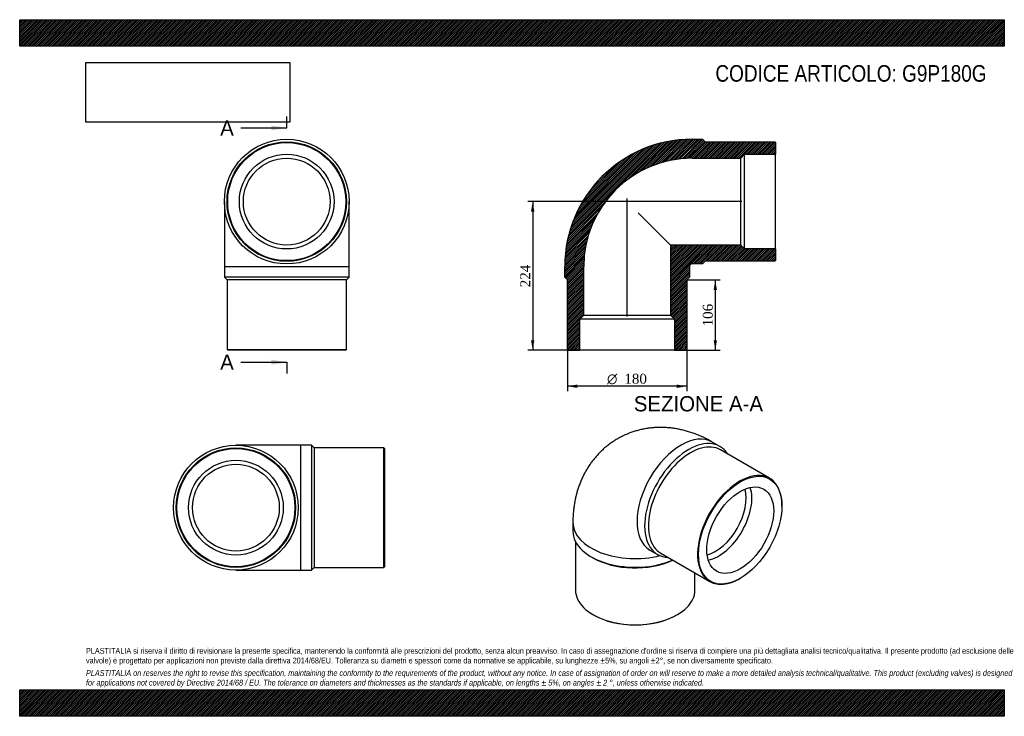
# Model space of a CAD drawing. Header units: millimetres. Extents: x 0 to 1485, y 0 to 1050.
import ezdxf
from ezdxf.enums import TextEntityAlignment as Align
from ezdxf.lldxf.tags import DXFTag

# ---------------------------------------------------------------- set-up
doc = ezdxf.new("R2010")
doc.units = ezdxf.units.MM
doc.header["$LTSCALE"] = 5
for name, color, linetype in [('Default', 7, 'Continuous'), ('DV4_Default', 7, 'Continuous'), ('G9P180G', 7, 'Continuous')]:
    doc.layers.add(name, color=color, linetype=linetype)
doc.styles.add('SEACAD_Solid_Edge_ANSI', font='seans.ttf')
doc.styles.add('SEACAD_Solid_Edge_ANSI1_Symbols', font='semeca1.ttf')
doc.styles.add('SEACAD_Times_New_Roman', font='times.ttf')
tags = doc.linetypes.add('CENTER2', pattern=[28.575, 19.05, -3.175, 3.175, -3.175]).pattern_tags.tags
tags[10:11] = [DXFTag(74, 4), DXFTag(75, 0), DXFTag(340, '0'), DXFTag(46, 0.0), DXFTag(50, 0.0), DXFTag(44, 0.0), DXFTag(45, 0.0)]
tags[8:9] = [DXFTag(74, 4), DXFTag(75, 0), DXFTag(340, '0'), DXFTag(46, 0.0), DXFTag(50, 0.0), DXFTag(44, 0.0), DXFTag(45, 0.0)]
tags[6:7] = [DXFTag(74, 4), DXFTag(75, 0), DXFTag(340, '0'), DXFTag(46, 0.0), DXFTag(50, 0.0), DXFTag(44, 0.0), DXFTag(45, 0.0)]
tags[4:5] = [DXFTag(74, 4), DXFTag(75, 0), DXFTag(340, '0'), DXFTag(46, 0.0), DXFTag(50, 0.0), DXFTag(44, 0.0), DXFTag(45, 0.0)]
doc.dimstyles.new('ANSImm', dxfattribs={"dimtxt": 15, "dimasz": 15, "dimexe": 7.5, "dimexo": 0, "dimgap": 3.75, "dimtad": 1, "dimdsep": 46, "dimtxsty": 'SEACAD_Times_New_Roman', "dimblk1": '_SE_FILLED', "dimblk2": '_SE_FILLED', "dimsah": 1, "dimcen": 7.5, "dimazin": 0, "dimtfac": 0.85, "dimtdec": 3, "dimtofl": 0, "dimtmove": 0, "dimatfit": 3, "dimfxl": 1, "dimarcsym": 0})
picture_1 = doc.add_image_def('image1.jpg', size_in_pixel=(4302, 1260))

# ---------------------------------------------------------------- blocks, each defined once
blk = doc.blocks.new('SE')
at = {"layer": 'G9P180G', "color": 7, "linetype": 'Continuous'}
for p, q in [((308.7, 775.8), (308.7, 677.8)), ((496.7, 677.8), (496.7, 775.8)), ((308.7, 677.8), (496.7, 677.8)), ((308.7, 677.8), (308.7, 661.8)), ((496.7, 661.8), (496.7, 677.8)), ((496.7, 661.8), (308.7, 661.8)), ((308.7, 661.8), (312.7, 657.8)), ((492.7, 657.8), (312.7, 657.8)), ((312.7, 657.8), (312.7, 552.8)), ((492.7, 657.8), (496.7, 661.8)), ((492.7, 552.8), (492.7, 657.8)), ((312.7, 552.8), (492.7, 552.8)), ((312.7, 552.8), (313.7, 551.8)), ((491.7, 551.8), (313.7, 551.8)), ((491.7, 551.8), (492.7, 552.8))]:
    blk.add_line(p, q, dxfattribs=at)
for radius in [94, 90, 89, 71.4, 65.4]:
    blk.add_circle((402.7, 775.8), radius, dxfattribs=at)
blk = doc.blocks.new('SE1')
at = {"layer": 'G9P180G', "color": 7, "linetype": 'Continuous'}
for p, q in [((1056, 406.8), (1044.6, 413.4)), ((1131, 358.9), (1056.8, 401.7)), ((1149.7, 316.9), (1149.7, 317.7)), ((834.3, 292), (834.3, 278.9)), ((838.3, 263.2), (838.3, 189.9)), ((861.9, 240.5), (864.7, 238.9)), ((950.6, 250.6), (962, 244)), ((966.8, 245.9), (1041, 203)), ((1018.3, 189.9), (1018.3, 216.1)), ((1086, 207.5), (1086.7, 207.9)), ((864.7, 153.2), (865.4, 152.7)), ((991.3, 152.7), (992, 153.2))]:
    blk.add_line(p, q, dxfattribs=at)
for centre, major_axis, start_param, end_param in [((997.6, 332), (-47, -81.4), 3.141593, 6.283185), ((1009, 325.4), (47, 81.4), 0, 3.434367), ((1011.8, 323.8), (45, 77.9), 0, 3.141593), ((1009, 325.4), (47, 81.4), 5.990411, 6.283185), ((1086, 280.9), (-45, -77.9), 2.356194, 6.283185), ((1049.5, 302), (32.7, 56.6), 3.647382, 5.777396), ((1053.8, 299.6), (35.7, 61.8), 3.621386, 5.803392), ((928.3, 292), (-94, 0), 6.283169, 6.283185), ((928.3, 292), (-94, 0), 0, 1.979988), ((928.3, 278.9), (94, 0), 3.141593, 5.356045), ((928.3, 275.6), (90, 0), 3.926991, 5.394501), ((997.6, 332), (-47, -81.4), 0, 0.002379), ((1086, 280.9), (-45, -77.9), 0, 0.785398), ((928.3, 189.9), (-90, 0), 0, 3.141593), ((928.3, 189.1), (89, 0), 3.926991, 5.497787)]:
    blk.add_ellipse(centre, major_axis=major_axis, ratio=0.57735, start_param=start_param, end_param=end_param, dxfattribs=at)
for major_axis in [(44.5, 77.1), (35.7, 61.8)]:
    blk.add_ellipse((1086.7, 280.5), major_axis=major_axis, ratio=0.57735, dxfattribs=at)
blk.add_open_spline([(1044.6, 413.4), (1043.1, 414.2), (1039.9, 416.1), (1034, 419.1), (1027.4, 422.2), (1020.7, 425), (1014, 427.4), (1007.3, 429.5), (1000.5, 431.3), (993.8, 432.8), (987.1, 434), (980.4, 434.8), (973.8, 435.3), (967.2, 435.5), (960.6, 435.3), (954.2, 434.9), (947.8, 434.1), (941.5, 433.1), (935.4, 431.8), (929.3, 430.1), (923.3, 428.2), (917.5, 426), (911.8, 423.6), (906.3, 420.8), (900.9, 417.8), (895.6, 414.6), (890.6, 411.1), (885.7, 407.4), (881, 403.5), (876.5, 399.3), (872.2, 394.9), (868.2, 390.3), (864.3, 385.6), (860.6, 380.6), (857.2, 375.4), (854, 370.1), (851, 364.6), (848.2, 358.9), (845.7, 353.1), (843.4, 347.1), (841.4, 341), (839.6, 334.7), (838.1, 328.3), (836.8, 321.7), (835.8, 315), (835, 308.1), (834.5, 301.2), (834.4, 295.6), (834.3, 292.7), (834.3, 292)], degree=3, knots=[0, 0, 0, 0, 0.015562, 0.039985, 0.064334, 0.088475, 0.112375, 0.13601, 0.159365, 0.182435, 0.205223, 0.227738, 0.249993, 0.272002, 0.293784, 0.315355, 0.336734, 0.35794, 0.378989, 0.399899, 0.420685, 0.441364, 0.461952, 0.482462, 0.502911, 0.523314, 0.543681, 0.564026, 0.584366, 0.604715, 0.625089, 0.645506, 0.665983, 0.686537, 0.707189, 0.727956, 0.748859, 0.76992, 0.791158, 0.812595, 0.83425, 0.85614, 0.878281, 0.900684, 0.923354, 0.94629, 0.969483, 0.992917, 1, 1, 1, 1], dxfattribs=at)
blk = doc.blocks.new('SE2')
at = {"layer": 'G9P180G', "color": 7, "linetype": 'Continuous'}
for p, q in [((424.1, 408.5), (326.1, 408.5)), ((424.1, 220.5), (424.1, 408.5)), ((440.1, 408.5), (424.1, 408.5)), ((440.1, 408.5), (440.1, 220.5)), ((444.1, 404.5), (440.1, 408.5)), ((444.1, 404.5), (444.1, 224.5)), ((549.1, 404.5), (444.1, 404.5)), ((549.1, 224.5), (549.1, 404.5)), ((550.1, 403.5), (549.1, 404.5)), ((550.1, 403.5), (550.1, 225.5)), ((440.1, 220.5), (444.1, 224.5)), ((444.1, 224.5), (549.1, 224.5)), ((549.1, 224.5), (550.1, 225.5)), ((326.1, 220.5), (424.1, 220.5)), ((424.1, 220.5), (440.1, 220.5))]:
    blk.add_line(p, q, dxfattribs=at)
for radius in [94, 90, 89, 71.4, 65.4]:
    blk.add_circle((326.1, 314.5), radius, dxfattribs=at)
blk = doc.blocks.new('SE4')
at = {"color": 7, "linetype": 'Continuous', "style": 'SEACAD_Solid_Edge_ANSI'}
blk.add_text('A', height=23, dxfattribs=at).set_placement((302.4, 898.3), align=Align.TOP_LEFT)
blk = doc.blocks.new('SE5')
at = {"color": 7, "linetype": 'Continuous', "style": 'SEACAD_Solid_Edge_ANSI'}
blk.add_text('A', height=23, dxfattribs=at).set_placement((302.4, 545.3), align=Align.TOP_LEFT)
blk = doc.blocks.new('SEANNOT_GROUP')
at = {"linetype": 'Continuous'}
blk.add_hatch(color=7, dxfattribs=at).paths.add_polyline_path([(379.7, 883), (402.7, 886.8), (379.7, 890.6)])
at = {"color": 7, "linetype": 'Continuous'}
blk.add_lwpolyline([(333.7, 886.8), (402.7, 886.8)], dxfattribs=at)
blk = doc.blocks.new('SEANNOT_GROUP1')
at = {"linetype": 'Continuous'}
blk.add_hatch(color=7, dxfattribs=at).paths.add_polyline_path([(379.7, 530), (402.7, 533.8), (379.7, 537.6)])
at = {"color": 7, "linetype": 'Continuous'}
blk.add_lwpolyline([(333.7, 533.8), (402.7, 533.8)], dxfattribs=at)
blk = doc.blocks.new('SE3')
at = {"layer": 'Default', "color": 7, "linetype": 'CENTER2'}
for p, q in [((402.7, 886.8), (402.7, 904.1)), ((402.7, 533.8), (402.7, 516.6))]:
    blk.add_line(p, q, dxfattribs=at)
at = {"layer": 'Default', "color": 7, "linetype": 'CENTER2', "const_width": 0.0001}
blk.add_lwpolyline([(402.7, 886.8), (402.7, 533.8)], dxfattribs=at)
at = {"layer": 'Default'}
for name in ['SE4', 'SEANNOT_GROUP', 'SE5', 'SEANNOT_GROUP1']:
    blk.add_blockref(name, (0, 0), dxfattribs=at)
blk = doc.blocks.new('SE6')
at = {"layer": 'G9P180G', "linetype": 'Continuous'}
h = blk.add_hatch(dxfattribs=at)
h.set_pattern_fill('LINE', scale=0.629921, angle=45, style=0)
edge = h.paths.add_edge_path()
edge.add_line((1139, 865.8), (1034, 865.8))
edge.add_line((1034, 865.8), (1030, 869.8))
edge.add_line((1030, 869.8), (1014, 869.8))
edge.add_arc((1014, 677.8), 192, 90, 180)
edge.add_line((822, 677.8), (822, 661.8))
edge.add_line((822, 661.8), (826, 657.8))
edge.add_line((826, 657.8), (826, 552.8))
edge.add_line((826, 552.8), (827, 551.8))
edge.add_line((827, 551.8), (844.6, 551.8))
edge.add_line((844.6, 551.8), (844.6, 598.4))
edge.add_line((844.6, 598.4), (850.6, 604.4))
edge.add_line((850.6, 604.4), (850.6, 677.8))
edge.add_arc((1014, 677.8), 163.4, 90, 180, ccw=False)
edge.add_line((1014, 841.2), (1087.4, 841.2))
edge.add_line((1087.4, 841.2), (1093.4, 847.2))
edge.add_line((1093.4, 847.2), (1140, 847.2))
edge.add_line((1140, 847.2), (1140, 864.8))
edge.add_line((1140, 864.8), (1139, 865.8))
h = blk.add_hatch(dxfattribs=at)
h.set_pattern_fill('LINE', scale=0.629921, angle=45, style=0)
edge = h.paths.add_edge_path()
edge.add_line((1140, 686.8), (1140, 704.4))
edge.add_line((1140, 704.4), (1093.4, 704.4))
edge.add_line((1093.4, 704.4), (1087.4, 710.4))
edge.add_line((1087.4, 710.4), (981.4, 710.4))
edge.add_line((981.4, 710.4), (981.4, 604.4))
edge.add_line((981.4, 604.4), (987.4, 598.4))
edge.add_line((987.4, 598.4), (987.4, 551.8))
edge.add_line((987.4, 551.8), (1005, 551.8))
edge.add_line((1005, 551.8), (1006, 552.8))
edge.add_line((1006, 552.8), (1006, 657.8))
edge.add_line((1006, 657.8), (1010, 661.8))
edge.add_line((1010, 661.8), (1010, 677.8))
edge.add_arc((1014, 677.8), 4, 90, 180, ccw=False)
edge.add_line((1014, 681.8), (1030, 681.8))
edge.add_line((1030, 681.8), (1034, 685.8))
edge.add_line((1034, 685.8), (1139, 685.8))
edge.add_line((1139, 685.8), (1140, 686.8))
at = {"layer": 'DV4_Default', "color": 7, "linetype": 'CENTER2'}
for p, q in [((1089.1, 775.8), (911.6, 775.8)), ((916, 602.7), (916, 780.3))]:
    blk.add_line(p, q, dxfattribs=at)
at = {"layer": 'G9P180G', "color": 7, "linetype": 'Continuous'}
for p, q in [((1014, 869.8), (1030, 869.8)), ((1030, 869.8), (1034, 865.8)), ((1034, 865.8), (1139, 865.8)), ((1139, 865.8), (1140, 864.8)), ((1140, 864.8), (1140, 847.2)), ((1087.4, 841.2), (1093.4, 847.2)), ((1093.4, 704.4), (1093.4, 847.2)), ((1093.4, 847.2), (1140, 847.2)), ((1140, 704.4), (1140, 847.2)), ((1014, 841.2), (1087.4, 841.2)), ((1087.4, 710.4), (1087.4, 841.2)), ((932.8, 759), (981.4, 710.4)), ((1087.4, 710.4), (981.4, 710.4)), ((981.4, 710.4), (981.4, 604.4)), ((1093.4, 704.4), (1087.4, 710.4)), ((1140, 704.4), (1093.4, 704.4)), ((1140, 704.4), (1140, 686.8)), ((1034, 685.8), (1030, 681.8)), ((1139, 685.8), (1034, 685.8)), ((1140, 686.8), (1139, 685.8)), ((822, 661.8), (822, 677.8)), ((850.6, 604.4), (850.6, 677.8)), ((1010, 677.8), (1010, 661.8)), ((1030, 681.8), (1014, 681.8)), ((826, 657.8), (822, 661.8)), ((826, 552.8), (826, 657.8)), ((1010, 661.8), (1006, 657.8)), ((1006, 657.8), (1006, 552.8)), ((844.6, 598.4), (850.6, 604.4)), ((987.4, 598.4), (844.6, 598.4)), ((844.6, 551.8), (844.6, 598.4)), ((850.6, 604.4), (981.4, 604.4)), ((981.4, 604.4), (987.4, 598.4)), ((987.4, 598.4), (987.4, 551.8)), ((827, 551.8), (826, 552.8)), ((827, 551.8), (844.6, 551.8)), ((987.4, 551.8), (844.6, 551.8)), ((987.4, 551.8), (1005, 551.8)), ((1006, 552.8), (1005, 551.8))]:
    blk.add_line(p, q, dxfattribs=at)
for radius in [192, 163.4, 4]:
    blk.add_arc((1014, 677.8), radius, 90, 180, dxfattribs=at)
blk = doc.blocks.new('GDimGGroup')
at = {"layer": 'Default', "linetype": 'Continuous'}
for points in [[(841, 495), (841, 500), (826, 497.5)], [(991, 495), (1006, 497.5), (991, 500)]]:
    blk.add_hatch(color=7, dxfattribs=at).paths.add_polyline_path(points)
at = {"layer": 'Default', "color": 7, "linetype": 'Continuous'}
for p, q in [((826, 552.8), (826, 490)), ((1006, 552.8), (1006, 490)), ((1006, 497.5), (826, 497.5))]:
    blk.add_line(p, q, dxfattribs=at)
for s, style, p in [('O', 'SEACAD_Solid_Edge_ANSI1_Symbols', (885.9, 516.3)), ('180', 'SEACAD_Times_New_Roman', (912, 516.3))]:
    blk.add_text(s, height=15, dxfattribs=dict(at, style=style)).set_placement(p, align=Align.TOP_LEFT)
blk = doc.blocks.new('DMBLK9')
at = {"layer": 'Default', "linetype": 'Continuous'}
for points in [[(1051.6, 642.8), (1049.1, 657.8), (1046.6, 642.8)], [(1051.6, 566.8), (1046.6, 566.8), (1049.1, 551.8)]]:
    blk.add_hatch(color=7, dxfattribs=at).paths.add_polyline_path(points)
at = {"layer": 'Default', "color": 7, "linetype": 'Continuous'}
for p, q in [((1006, 657.8), (1056.6, 657.8)), ((1049.1, 657.8), (1049.1, 551.8)), ((987.4, 551.8), (1056.6, 551.8))]:
    blk.add_line(p, q, dxfattribs=at)
at = {"layer": 'Default', "color": 7, "linetype": 'Continuous', "style": 'SEACAD_Times_New_Roman'}
blk.add_text('106', height=15, rotation=90, dxfattribs=at).set_placement((1030.3, 587.7), align=Align.TOP_LEFT)
blk = doc.blocks.new('_SE_FILLED')
at = {"color": 0}
blk.add_line((0, 0), (-1, 0), dxfattribs=at)
blk.add_solid([(0, 0), (-1, -0.1665), (-1, 0.1665), (0, 0)], dxfattribs=at)
blk = doc.blocks.new('DMBLK10')
at = {"layer": 'Default', "linetype": 'Continuous'}
for points in [[(771.2, 760.8), (776.2, 760.8), (773.7, 775.8)], [(771.2, 566.8), (773.7, 551.8), (776.2, 566.8)]]:
    blk.add_hatch(color=7, dxfattribs=at).paths.add_polyline_path(points)
at = {"layer": 'Default', "color": 7, "linetype": 'Continuous'}
for p, q in [((916, 775.8), (766.2, 775.8)), ((773.7, 775.8), (773.7, 551.8)), ((844.6, 551.8), (766.2, 551.8))]:
    blk.add_line(p, q, dxfattribs=at)
at = {"layer": 'Default', "color": 7, "linetype": 'Continuous', "style": 'SEACAD_Times_New_Roman'}
blk.add_text('224', height=15, rotation=90, dxfattribs=at).set_placement((755, 646.7), align=Align.TOP_LEFT)

msp = doc.modelspace()

# ---------------------------------------------------------------- hatches: boundary and pattern name
at = {"layer": 'Default', "linetype": 'Continuous'}
h = msp.add_hatch(dxfattribs=at)
h.set_pattern_fill('LINE', scale=0.629921, angle=45, style=0)
h.paths.add_polyline_path([(1485, 1010), (1485, 1050), (0, 1050), (0, 1010)])
for points in [[(1485, 1010), (1485, 1050), (0, 1050), (0, 1010)], [(1485, 0), (1485, 40), (0, 40), (0, 0)]]:
    msp.add_hatch(color=7, dxfattribs=at).paths.add_polyline_path(points)
h = msp.add_hatch(dxfattribs=at)
h.set_pattern_fill('LINE', scale=0.629921, angle=45, style=0)
h.paths.add_polyline_path([(1485, 0), (1485, 40), (0, 40), (0, 0)])

# ---------------------------------------------------------------- linework, layer by layer
at = {"layer": 'Default', "color": 7, "linetype": 'Continuous'}
for p, q in [((0, 1050), (1485, 1050)), ((0, 1010), (0, 1050)), ((1485, 1050), (1485, 1010)), ((1485, 1010), (0, 1010)), ((0, 40), (1485, 40)), ((0, 0), (0, 40)), ((1485, 40), (1485, 0)), ((1485, 0), (0, 0))]:
    msp.add_line(p, q, dxfattribs=at)

# ---------------------------------------------------------------- block references
at = {"layer": 'Default'}
for name in ['SE3', 'SE', 'SE6', 'GDimGGroup', 'SE1', 'SE2']:
    msp.add_blockref(name, (0, 0), dxfattribs=at)

# ---------------------------------------------------------------- texts
at = {"layer": 'Default', "color": 7, "linetype": 'Continuous', "style": 'SEACAD_Solid_Edge_ANSI'}
msp.add_text('SEZIONE A-A', height=23, dxfattribs=at).set_placement((926.237, 482.618), align=Align.TOP_LEFT)
at = {"layer": 'Default', "attachment_point": 1}
for s, insert, char_height, width in [('{\\fArial Narrow|b0||i0||c0|p34;\\C7;\\H25.;\\W1.;CODICE ARTICOLO: G9P180G}', (1049.247, 981.551), 25, 410.66336), ("{\\fArial Narrow|b0||i0||c0|p34;\\C7;\\H8.75;\\W1.;PLASTITALIA si riserva il diritto di revisionare la presente specifica, mantenendo la conformità alle prescrizioni del prodotto, senza alcun preavviso. In caso di assegnazione d'ordine si riserva di compiere una più dettagliata analisi tecnico/qualitativa. Il presente prodotto (ad esclusione delle \\P}{\\fArial Narrow|b0||i0||c0|p34;\\C7;\\H8.75;\\W1.;valvole) è progettato per applicazioni non previste dalla direttiva 2014/68/EU. Tolleranza su diametri e spessori come da normative se applicabile, su lunghezze ±5%, su angoli ±2°, se non diversamente specificato.\\P}{\\fArial Narrow|b0||i0||c0|p34;\\C7;\\H2.5;\\W1.;   \\P}{\\fArial Narrow|b0||i1||c0|p34;\\C7;\\H8.75;\\W1.;PLASTITALIA on reserves the right to revise this specification, maintaining the conformity to the requirements of the product, without any notice. In case of assignation of order on will reserve to make a more detailed analysis technical/qualitative. This product (excluding valves) is designed \\P}{\\fArial Narrow|b0||i1||c0|p34;\\C7;\\H8.75;\\W1.;for applications not covered by Directive 2014/68 / EU. The tolerance on diameters and thicknesses as the standards if applicable, on lengths ± 5%, on angles ± 2 °, unless otherwise indicated.\\P}", (100, 103.012), 8.75, 1285)]:
    msp.add_mtext(s, dxfattribs=dict(at, insert=insert, char_height=char_height, width=width))

# ---------------------------------------------------------------- dimensions: what is measured, and where the dimension line sits
at = {"layer": 'Default', "color": 7, "linetype": 'Continuous'}
for base, p1, p2, picture, middle in [((747.867, 582.636), (916.016, 775.797), (844.612, 551.797), 'DMBLK10', (773.738, 663.797)), ((1049.088, 551.797), (1006.016, 657.797), (987.42, 551.797), 'DMBLK9', (1049.088, 604.797))]:
    dim = msp.add_linear_dim(base=base, p1=p1, p2=p2, angle=90, text='\\A1;<>', dimstyle='ANSImm', dxfattribs=at)
    dim.commit()
    dim.dimension.update_dxf_attribs({"geometry": picture, "text_midpoint": middle, "dimtype": 160})

# ---------------------------------------------------------------- pictures from other files: only their frames are drawn
image = msp.add_image(picture_1, insert=(100, 895.516), size_in_units=(307.286, 90))
image.dxf.flags = 7

doc.saveas('drawing.dxf')
